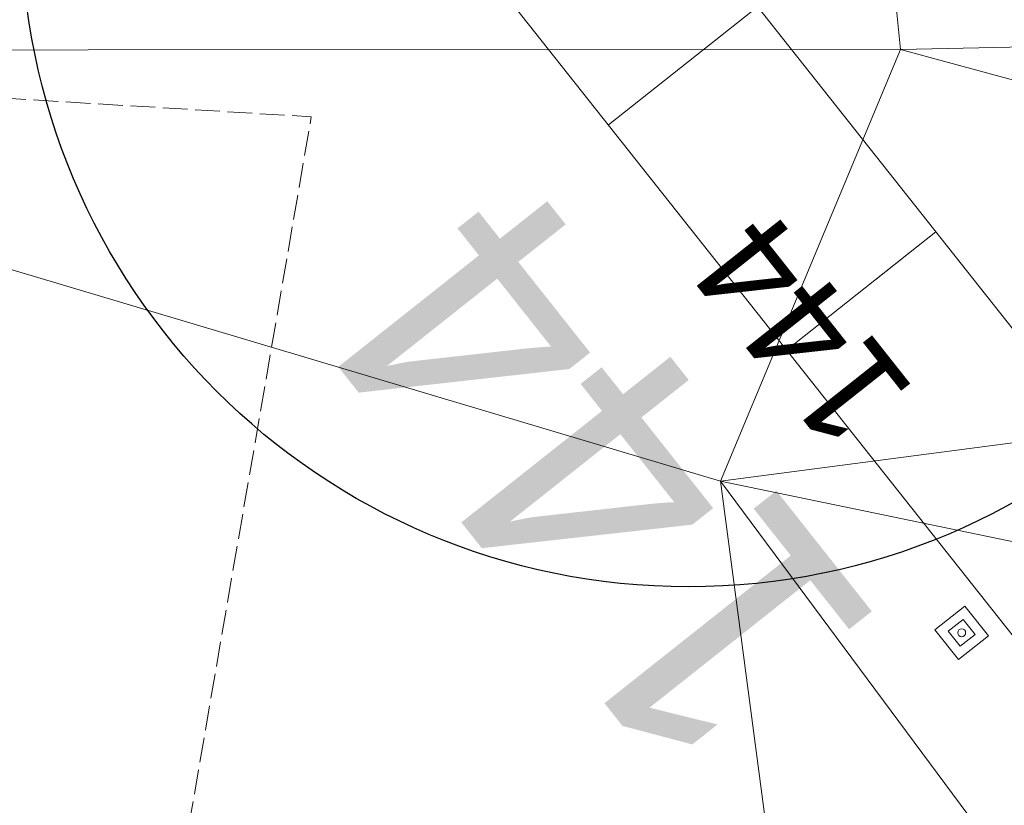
# Model space of a CAD drawing. Extents: x 2399984 to 2508823, y 556481 to 592637.
# Tile 90 of 158: x 2437633 to 2437659, y 564408 to 564429. Entities that reach past the tile are written whole.
import ezdxf
from ezdxf.enums import TextEntityAlignment as Align

# ---------------------------------------------------------------- set-up
doc = ezdxf.new("R2010")
doc.units = 0
doc.header["$MEASUREMENT"] = 0
for name, pattern in [('cl20', [100, 5, -5, 80, -5, 5]), ('cl50', [100, 7.5, -7.5, 70, -7.5, 7.5]), ('constlimit', [0.85, 0.65, -0.1, -0.1]), ('DGN Style 3', [206.553444, 147.538174, -59.01527])]:
    doc.linetypes.add(name, pattern=pattern)
for name, color, linetype, lineweight in [('DT_X_Triangles', 91, 'Continuous', 0), ('GE_P_CL_20', 7, 'cl20', 13), ('GE_P_CL_50', 7, 'cl50', 13), ('PV_P_Bikeway', 193, 'Continuous', 13), ('PV_P_Joint', 4, 'Continuous', 13), ('RD_P_Cells', 7, 'Continuous', 0), ('RW_P_Const_Limits', 120, 'constlimit', 0)]:
    doc.layers.add(name, color=color, linetype=linetype, lineweight=lineweight)
doc.layers.add('GK_Visualization', color=30, linetype='Continuous', lineweight=13, plot=False)
doc.layers.add('SC_Scratch1', color=7, linetype='Continuous', lineweight=0, plot=False)
doc.styles.add('Style-font31', font='font31.shx')

msp = doc.modelspace()

# ---------------------------------------------------------------- linework, layer by layer
at = {"layer": 'GE_P_CL_20'}
msp.add_line((2437880.682, 564140.544), (2437633.614, 564452.552), dxfattribs=at)
at = {"layer": 'GE_P_CL_20', "linetype": 'Continuous'}
msp.add_line((2437656.921, 564423.118), (2437655.353, 564421.877), dxfattribs=at)
at = {"layer": 'GE_P_CL_50'}
msp.add_line((2437807.829, 564232.545), (2437633.614, 564452.552), dxfattribs=at)
at = {"layer": 'GE_P_CL_50', "linetype": 'Continuous'}
msp.add_line((2437656.921, 564423.118), (2437653.002, 564420.014), dxfattribs=at)
at = {"layer": 'GK_Visualization', "color": 1, "flags": 128}
msp.add_lwpolyline([(2438322.113, 563526.775), (2438051.487, 563959.188, 0.050315), (2438044.105, 563968.705), (2437880.682, 564140.544), (2437633.614, 564452.552), (2437585.46, 564883.361, 0.127136), (2437574.764, 564911.418), (2437459.174, 565074.311), (2437394.787, 565151.542), (2437343.432, 565237.418), (2437261.717, 565352.574, -0.085446)], format="xyb", dxfattribs=at)
at = {"layer": 'PV_P_Bikeway'}
msp.add_line((2437804.106, 564229.192), (2437637.406, 564439.709), dxfattribs=at)
at = {"layer": 'PV_P_Joint'}
msp.add_line((2437656.164, 564432.129), (2437648.324, 564425.921), dxfattribs=at)
at = {"layer": 'RD_P_Cells', "lineweight": 13}
for p, q in [((2437656.899, 564412.676), (2437657.683, 564413.297)), ((2437657.683, 564413.297), (2437658.304, 564412.513)), ((2437657.52, 564411.892), (2437656.899, 564412.676)), ((2437658.304, 564412.513), (2437657.52, 564411.892))]:
    msp.add_line(p, q, dxfattribs=at)
at = {"layer": 'RD_P_Cells', "linetype": 'DGN Style 3', "lineweight": 13}
for p, q in [((2437657.25, 564412.636), (2437657.642, 564412.946)), ((2437657.642, 564412.946), (2437657.952, 564412.554)), ((2437657.56, 564412.244), (2437657.25, 564412.636)), ((2437657.952, 564412.554), (2437657.56, 564412.244))]:
    msp.add_line(p, q, dxfattribs=at)
at = {"layer": 'RD_P_Cells', "lineweight": 13}
msp.add_circle((2437657.601, 564412.595), 0.104, dxfattribs=at)
at = {"layer": 'RW_P_Const_Limits'}
msp.add_line((2437610.323, 564427.968), (2437640.525, 564426.132), dxfattribs=at)
at = {"layer": 'RW_P_Const_Limits', "flags": 128}
msp.add_lwpolyline([(2437768.428, 564256.304), (2437745.962, 564270.403), (2437637.322, 564407.598), (2437640.525, 564426.132)], dxfattribs=at)
at = {"layer": 'SC_Scratch1', "color": 4, "lineweight": 30}
msp.add_circle((2437650.426, 564431.321), 17.52, dxfattribs=at)

# ---------------------------------------------------------------- texts
at = {"layer": 'GE_P_CL_20', "linetype": 'Continuous', "style": 'Style-font31'}
msp.add_text('144', height=2.8, rotation=128.3744, dxfattribs=at).set_placement((2437654.487, 564421.359), align=Align.CENTER)
at = {"layer": 'GE_P_CL_50', "linetype": 'Continuous', "style": 'Style-font31'}
msp.add_text('144', height=7, rotation=128.3744, dxfattribs=at).set_placement((2437650.836, 564418.721), align=Align.CENTER)

# ---------------------------------------------------------------- meshes
at = {"layer": 'DT_X_Triangles'}
mesh = msp.add_polyface(dxfattribs=at)
corners = [(2437540.756, 564279.01), (2437613.327, 564427.881), (2437657.833, 564366.95), (2437583.601, 564439.245), (2437609.298, 564439.44), (2437611.382, 564434.865), (2437642.079, 564463.673), (2437634.993, 564439.669), (2437613.457, 564430.725), (2437659.982, 564436.59), (2437655.642, 564431.405), (2437655.994, 564427.898), (2437651.272, 564416.573), (2437660.172, 564440.212), (2437682.625, 564420.686), (2437686.705, 564409.245), (2437676.462, 564382.644), (2437689.246, 564428.605), (2437691.707, 564432.581), (2437705.554, 564341.868), (2437681.052, 564322.308), (2437685.352, 564440.707), (2437697.356, 564438.092), (2437692.044, 564394.275), (2437723.831, 564357.473), (2437697.805, 564437.414), (2437712.014, 564441.026), (2437738.676, 564441.346), (2437736, 564367.863), (2437757.161, 564317.661)]
mesh.append_faces([[corners[k] for k in face] for face in [(0, 1, 2), (3, 4, 5), (3, 5, 1), (4, 6, 7), (4, 7, 5), (5, 8, 1), (5, 7, 9), (5, 9, 10), (5, 10, 8), (1, 8, 10), (1, 10, 11), (1, 11, 12), (1, 12, 2), (7, 13, 9), (12, 11, 14), (12, 14, 15), (12, 15, 16), (12, 16, 2), (10, 17, 11), (10, 9, 18), (10, 18, 17), (11, 17, 14), (2, 16, 19), (2, 19, 20), (9, 13, 21), (9, 21, 22), (9, 22, 18), (16, 15, 23), (16, 23, 24), (16, 24, 19), (14, 17, 25), (14, 25, 15), (21, 26, 22), (15, 25, 26), (15, 26, 23), (17, 18, 25), (18, 22, 25), (23, 26, 27), (23, 27, 28), (23, 28, 24), (22, 26, 25), (24, 28, 29)]])
mesh = msp.add_polyface(dxfattribs=at)
corners = [(2437393.802, 564339.076), (2437420.799, 564353.742), (2437417.446, 564324.666), (2437427.572, 564349.237), (2437449.532, 564335.209), (2437441.007, 564310.119), (2437471.583, 564321.33), (2437462.891, 564296.555), (2437494.259, 564307.327), (2437484.757, 564282.961), (2437516.984, 564293.404), (2437507.647, 564268.577), (2437540.756, 564279.01), (2437530.592, 564254.281), (2437613.327, 564427.881), (2437564.515, 564264.598), (2437554.43, 564239.734), (2437657.833, 564366.95), (2437589.312, 564249.428), (2437578.281, 564225.212), (2437681.052, 564322.308), (2437614.115, 564234.268), (2437603.116, 564210.085), (2437636.29, 564220.76), (2437627.956, 564194.969), (2437658.466, 564207.253), (2437645.573, 564184.304), (2437717.69, 564281.336), (2437663.208, 564173.663), (2437683.734, 564191.85), (2437674.953, 564166.558), (2437709.001, 564176.444), (2437692.566, 564155.871), (2437705.554, 564341.868), (2437739.416, 564302.684), (2437752.524, 564246.421), (2437793.795, 564199.362), (2437710.17, 564145.177), (2437723.831, 564357.473), (2437732.702, 564162.118)]
mesh.append_faces([[corners[k] for k in face] for face in [(0, 1, 2), (2, 3, 4), (2, 4, 5), (5, 4, 6), (5, 6, 7), (7, 8, 9), (7, 6, 8), (9, 8, 10), (9, 10, 11), (11, 10, 12), (11, 12, 13), (10, 14, 12), (13, 15, 16), (13, 12, 15), (12, 17, 15), (16, 15, 18), (16, 18, 19), (15, 17, 20), (15, 20, 18), (19, 18, 21), (19, 21, 22), (18, 20, 21), (22, 21, 23), (22, 23, 24), (21, 20, 23), (24, 23, 25), (24, 25, 26), (23, 20, 27), (23, 27, 25), (26, 25, 28), (25, 27, 29), (25, 29, 28), (28, 29, 30), (30, 29, 31), (30, 31, 32), (20, 33, 34), (20, 34, 27), (29, 27, 35), (29, 36, 31), (32, 31, 37), (33, 38, 34), (31, 39, 37)]])

doc.saveas('drawing.dxf')
